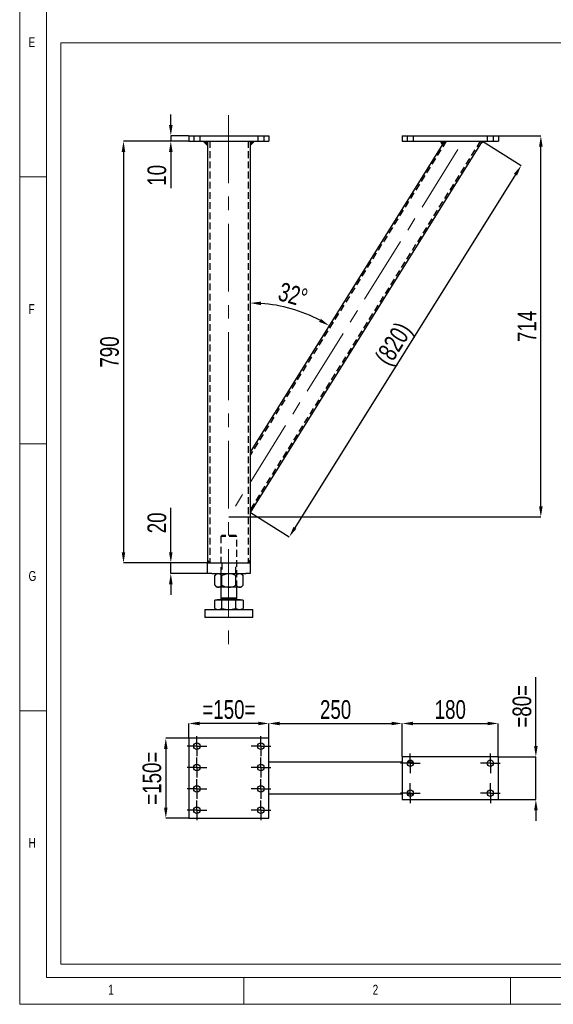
# Model space of a CAD drawing. Header units: millimetres. Extents: x 5 to 589, y 5 to 415.
# Tile 1 of 13: x 5 to 105, y 5 to 189. Entities that reach past the tile are written whole.
import ezdxf

# ---------------------------------------------------------------- set-up
doc = ezdxf.new("R2010")
doc.units = ezdxf.units.MM
doc.header["$PDSIZE"] = -1
doc.linetypes.add('CENTERX2', pattern=[20.32, 12.7, -2.54, 2.54, -2.54])
doc.linetypes.add('HIDDEN', pattern=[1.905, 1.27, -0.635])
for name, color, linetype in [('COTES', 1, 'Continuous'), ('NOTES', 6, 'Continuous'), ('TRAIT-FINS', 9, 'Continuous'), ('TRAIT-MIXTES', 3, 'CENTERX2'), ('TRAIT-TIRET', 2, 'HIDDEN')]:
    doc.layers.add(name, color=color, linetype=linetype)
doc.layers.add('TRAIT-FORT', color=4, linetype='Continuous', lineweight=25)
doc.styles.add('SLDTEXTSTYLE0', font='TXT', dxfattribs={"width": 0.75})
doc.dimstyles.new('SLDDIMSTYLE0', dxfattribs={"dimtxt": 3.5, "dimasz": 2, "dimexe": 0, "dimexo": 0.0625, "dimgap": 0.875, "dimtad": 1, "dimlfac": 10, "dimrnd": 1e-09, "dimzin": 12, "dimdsep": 46, "dimtxsty": 'SLDTEXTSTYLE0', "dimsah": 1, "dimcen": 0.09, "dimadec": 0, "dimazin": 3, "dimtfac": 1, "dimtofl": 0, "dimtmove": 0, "dimatfit": 3, "dimfxl": 1, "dimfrac": 2, "dimtolj": 1, "dimtzin": 12, "dimarcsym": 0})
doc.dimstyles.new('SLDDIMSTYLE1', dxfattribs={"dimtxt": 3.5, "dimasz": 2, "dimexe": 0, "dimexo": 0.0625, "dimgap": 0.875, "dimtad": 1, "dimlfac": 10, "dimrnd": 1e-09, "dimzin": 12, "dimdsep": 46, "dimtxsty": 'SLDTEXTSTYLE0', "dimsah": 1, "dimcen": 0.09, "dimadec": 0, "dimazin": 3, "dimtfac": 1, "dimtmove": 0, "dimatfit": 0, "dimfxl": 1, "dimfrac": 2, "dimtolj": 1, "dimtzin": 12, "dimarcsym": 0})
doc.dimstyles.new('SLDDIMSTYLE2', dxfattribs={"dimtxt": 3.5, "dimasz": 2, "dimexe": 0, "dimexo": 0.0625, "dimgap": 0.875, "dimtad": 1, "dimdec": 4, "dimlfac": 10, "dimzin": 12, "dimdsep": 46, "dimtxsty": 'SLDTEXTSTYLE0', "dimsah": 1, "dimcen": 0.09, "dimazin": 3, "dimtfac": 1, "dimtofl": 0, "dimtmove": 0, "dimatfit": 3, "dimfxl": 1, "dimfrac": 2, "dimtolj": 1, "dimtzin": 12, "dimarcsym": 0})
doc.dimstyles.new('SLDDIMSTYLE3', dxfattribs={"dimtxt": 3.5, "dimasz": 2, "dimexe": 0, "dimexo": 0.0625, "dimgap": 0.875, "dimtad": 1, "dimdec": 0, "dimlfac": 10, "dimrnd": 1e-09, "dimzin": 12, "dimdsep": 46, "dimtxsty": 'SLDTEXTSTYLE0', "dimsah": 1, "dimcen": 0.09, "dimadec": 0, "dimazin": 3, "dimtfac": 1, "dimtdec": 0, "dimtofl": 0, "dimtmove": 0, "dimatfit": 3, "dimfxl": 1, "dimfrac": 2, "dimtolj": 1, "dimtzin": 12, "dimarcsym": 0})

# ---------------------------------------------------------------- blocks, each defined once
blk = doc.blocks.new('_D_1')
at = {"layer": 'COTES', "color": 0, "lineweight": -2, "transparency": 16777216}
for p, q in [((94.78, 167.7), (102.68, 167.7)), ((102.68, 98.3), (102.68, 165.7)), ((44.22, 96.3), (102.68, 96.3))]:
    blk.add_line(p, q, dxfattribs=at)
at = {"layer": 'COTES', "color": 0, "transparency": 16777216}
for points in [[(102.35, 165.7), (103.02, 165.7), (102.68, 167.7)], [(102.35, 98.3), (103.02, 98.3), (102.68, 96.3)]]:
    blk.add_solid(points, dxfattribs=at)
at = {"layer": 'Defpoints', "color": 0, "transparency": 16777216}
for p in [(94.71, 167.7), (102.68, 167.7), (44.15, 96.3)]:
    blk.add_point(p, dxfattribs=at)
at = {"layer": 'COTES', "color": 0, "transparency": 16777216, "insert": (98.31, 132), "char_height": 3.5, "attachment_point": 2, "rotation": 90, "style": 'SLDTEXTSTYLE0'}
blk.add_mtext('\\A1;714', dxfattribs=at)
blk = doc.blocks.new('_D_2')
at = {"layer": 'COTES', "color": 0, "lineweight": -2, "transparency": 16777216}
for p, q in [((33.32, 169.7), (33.32, 171.7)), ((36.65, 167.7), (33.32, 167.7)), ((33.32, 167.7), (33.32, 166.7)), ((36.65, 166.7), (33.32, 166.7)), ((33.32, 164.7), (33.32, 157.89))]:
    blk.add_line(p, q, dxfattribs=at)
at = {"layer": 'COTES', "color": 0, "transparency": 16777216}
for points in [[(32.99, 169.7), (33.66, 169.7), (33.32, 167.7)], [(32.99, 164.7), (33.66, 164.7), (33.32, 166.7)]]:
    blk.add_solid(points, dxfattribs=at)
at = {"layer": 'Defpoints', "color": 0, "transparency": 16777216}
for p in [(33.32, 166.7), (36.71, 167.7), (36.71, 166.7)]:
    blk.add_point(p, dxfattribs=at)
at = {"layer": 'COTES', "color": 0, "transparency": 16777216, "insert": (28.95, 160.3), "char_height": 3.5, "attachment_point": 2, "rotation": 90, "style": 'SLDTEXTSTYLE0'}
blk.add_mtext('\\A1;10', dxfattribs=at)
blk = doc.blocks.new('_D_3')
at = {"layer": 'COTES', "color": 0, "lineweight": -2, "transparency": 16777216}
for p, q in [((36.65, 166.7), (24.46, 166.7)), ((24.46, 164.7), (24.46, 89.7)), ((40.15, 87.7), (24.46, 87.7))]:
    blk.add_line(p, q, dxfattribs=at)
at = {"layer": 'COTES', "color": 0, "transparency": 16777216}
for points in [[(24.12, 164.7), (24.79, 164.7), (24.46, 166.7)], [(24.12, 89.7), (24.79, 89.7), (24.46, 87.7)]]:
    blk.add_solid(points, dxfattribs=at)
at = {"layer": 'Defpoints', "color": 0, "transparency": 16777216}
for p in [(36.71, 166.7), (24.46, 87.7), (40.21, 87.7)]:
    blk.add_point(p, dxfattribs=at)
at = {"layer": 'COTES', "color": 0, "transparency": 16777216, "insert": (20.08, 127.2), "char_height": 3.5, "attachment_point": 2, "rotation": 90, "style": 'SLDTEXTSTYLE0'}
blk.add_mtext('\\A1;790', dxfattribs=at)
blk = doc.blocks.new('_D_4')
at = {"layer": 'COTES', "color": 0, "lineweight": -2, "transparency": 16777216}
for p, q in [((33.32, 89.7), (33.32, 98.03)), ((40.15, 87.7), (33.32, 87.7)), ((33.32, 85.7), (33.32, 87.7)), ((40.15, 85.7), (33.32, 85.7)), ((33.32, 83.7), (33.32, 81.7))]:
    blk.add_line(p, q, dxfattribs=at)
at = {"layer": 'COTES', "color": 0, "transparency": 16777216}
for points in [[(32.99, 89.7), (33.66, 89.7), (33.32, 87.7)], [(32.99, 83.7), (33.66, 83.7), (33.32, 85.7)]]:
    blk.add_solid(points, dxfattribs=at)
at = {"layer": 'Defpoints', "color": 0, "transparency": 16777216}
for p in [(40.21, 87.7), (33.32, 85.7), (40.21, 85.7)]:
    blk.add_point(p, dxfattribs=at)
at = {"layer": 'COTES', "color": 0, "transparency": 16777216, "insert": (28.95, 95.19), "char_height": 3.5, "attachment_point": 2, "rotation": 90, "style": 'SLDTEXTSTYLE0'}
blk.add_mtext('\\A1;20', dxfattribs=at)
blk = doc.blocks.new('_D_5')
at = {"layer": 'COTES', "color": 0, "lineweight": -2, "transparency": 16777216}
blk.add_arc((48.21, 108.46), 27.92, 62.1053, 85.8947, dxfattribs=at)
at = {"layer": 'COTES', "color": 0, "transparency": 16777216}
for points in [[(50.2, 135.98), (50.22, 136.64), (48.21, 136.38)], [(61.44, 133.43), (61.11, 132.85), (63.01, 132.14)]]:
    blk.add_solid(points, dxfattribs=at)
at = {"layer": 'Defpoints', "color": 0, "transparency": 16777216}
for p in [(48.21, 166.7), (84.61, 166.7), (58.37, 134.47), (48.21, 108.46), (48.21, 85.7)]:
    blk.add_point(p, dxfattribs=at)
at = {"layer": 'COTES', "color": 0, "transparency": 16777216, "insert": (54.17, 140.35), "char_height": 3.5, "attachment_point": 1, "rotation": 344, "style": 'SLDTEXTSTYLE0'}
blk.add_mtext('\\A1;32°', dxfattribs=at)
blk = doc.blocks.new('_D_6')
at = {"layer": 'COTES', "color": 0, "lineweight": -2, "transparency": 16777216}
for p, q in [((91.73, 166.67), (99, 162.13)), ((97.94, 160.43), (56.59, 94.26)), ((48.27, 97.11), (55.53, 92.57))]:
    blk.add_line(p, q, dxfattribs=at)
at = {"layer": 'COTES', "color": 0, "transparency": 16777216}
for points in [[(97.65, 160.61), (98.22, 160.26), (99, 162.13)], [(56.31, 94.44), (56.87, 94.09), (55.53, 92.57)]]:
    blk.add_solid(points, dxfattribs=at)
at = {"layer": 'Defpoints', "color": 0, "transparency": 16777216}
for p in [(91.68, 166.7), (48.21, 97.14), (55.53, 92.57)]:
    blk.add_point(p, dxfattribs=at)
at = {"layer": 'COTES', "color": 0, "transparency": 16777216, "insert": (73.55, 129.67), "char_height": 3.5, "attachment_point": 2, "rotation": 58, "style": 'SLDTEXTSTYLE0'}
blk.add_mtext('\\A1;(820)', dxfattribs=at)
blk = doc.blocks.new('_D_7')
at = {"layer": 'COTES', "color": 0, "lineweight": -2, "transparency": 16777216}
for p, q in [((36.65, 54.86), (32.39, 54.86)), ((32.39, 52.86), (32.39, 41.86)), ((36.65, 39.86), (32.39, 39.86))]:
    blk.add_line(p, q, dxfattribs=at)
at = {"layer": 'COTES', "color": 0, "transparency": 16777216}
for points in [[(32.06, 52.86), (32.72, 52.86), (32.39, 54.86)], [(32.06, 41.86), (32.72, 41.86), (32.39, 39.86)]]:
    blk.add_solid(points, dxfattribs=at)
at = {"layer": 'Defpoints', "color": 0, "transparency": 16777216}
for p in [(36.71, 54.86), (32.39, 39.86), (36.71, 39.86)]:
    blk.add_point(p, dxfattribs=at)
at = {"layer": 'COTES', "color": 0, "transparency": 16777216, "insert": (28.02, 47.36), "char_height": 3.5, "attachment_point": 2, "rotation": 90, "style": 'SLDTEXTSTYLE0'}
blk.add_mtext('\\A1;=150=', dxfattribs=at)
blk = doc.blocks.new('_D_8')
at = {"layer": 'COTES', "color": 0, "lineweight": -2, "transparency": 16777216}
for p, q in [((36.71, 54.92), (36.71, 57.61)), ((49.71, 57.61), (38.71, 57.61)), ((51.71, 54.92), (51.71, 57.61))]:
    blk.add_line(p, q, dxfattribs=at)
at = {"layer": 'COTES', "color": 0, "transparency": 16777216}
for points in [[(38.71, 57.94), (38.71, 57.28), (36.71, 57.61)], [(49.71, 57.94), (49.71, 57.28), (51.71, 57.61)]]:
    blk.add_solid(points, dxfattribs=at)
at = {"layer": 'Defpoints', "color": 0, "transparency": 16777216}
for p in [(36.71, 57.61), (36.71, 54.86), (51.71, 54.86)]:
    blk.add_point(p, dxfattribs=at)
at = {"layer": 'COTES', "color": 0, "transparency": 16777216, "insert": (44.21, 61.98), "char_height": 3.5, "attachment_point": 2, "style": 'SLDTEXTSTYLE0'}
blk.add_mtext('\\A1;=150=', dxfattribs=at)
blk = doc.blocks.new('_D_9')
at = {"layer": 'COTES', "color": 0, "lineweight": -2, "transparency": 16777216}
for p, q in [((76.71, 51.42), (76.71, 57.61)), ((78.71, 57.61), (92.71, 57.61)), ((94.71, 51.42), (94.71, 57.61))]:
    blk.add_line(p, q, dxfattribs=at)
at = {"layer": 'COTES', "color": 0, "transparency": 16777216}
for points in [[(78.71, 57.94), (78.71, 57.28), (76.71, 57.61)], [(92.71, 57.94), (92.71, 57.28), (94.71, 57.61)]]:
    blk.add_solid(points, dxfattribs=at)
at = {"layer": 'Defpoints', "color": 0, "transparency": 16777216}
for p in [(94.71, 57.61), (76.71, 51.36), (94.71, 51.36)]:
    blk.add_point(p, dxfattribs=at)
at = {"layer": 'COTES', "color": 0, "transparency": 16777216, "insert": (85.71, 61.98), "char_height": 3.5, "attachment_point": 2, "style": 'SLDTEXTSTYLE0'}
blk.add_mtext('\\A1;180', dxfattribs=at)
blk = doc.blocks.new('_D_10')
at = {"layer": 'COTES', "color": 0, "lineweight": -2, "transparency": 16777216}
for p, q in [((51.71, 54.92), (51.71, 57.61)), ((53.71, 57.61), (74.71, 57.61)), ((76.71, 51.42), (76.71, 57.61))]:
    blk.add_line(p, q, dxfattribs=at)
at = {"layer": 'COTES', "color": 0, "transparency": 16777216}
for points in [[(53.71, 57.94), (53.71, 57.28), (51.71, 57.61)], [(74.71, 57.94), (74.71, 57.28), (76.71, 57.61)]]:
    blk.add_solid(points, dxfattribs=at)
at = {"layer": 'Defpoints', "color": 0, "transparency": 16777216}
for p in [(76.71, 57.61), (51.71, 54.86), (76.71, 51.36)]:
    blk.add_point(p, dxfattribs=at)
at = {"layer": 'COTES', "color": 0, "transparency": 16777216, "insert": (64.21, 61.98), "char_height": 3.5, "attachment_point": 2, "style": 'SLDTEXTSTYLE0'}
blk.add_mtext('\\A1;250', dxfattribs=at)
blk = doc.blocks.new('_D_11')
at = {"layer": 'COTES', "color": 0, "lineweight": -2, "transparency": 16777216}
for p, q in [((101.75, 53.36), (101.75, 66.3)), ((94.78, 51.36), (101.75, 51.36)), ((101.75, 43.36), (101.75, 51.36)), ((94.78, 43.36), (101.75, 43.36)), ((101.75, 41.36), (101.75, 39.36))]:
    blk.add_line(p, q, dxfattribs=at)
at = {"layer": 'COTES', "color": 0, "transparency": 16777216}
for points in [[(101.42, 53.36), (102.08, 53.36), (101.75, 51.36)], [(101.42, 41.36), (102.08, 41.36), (101.75, 43.36)]]:
    blk.add_solid(points, dxfattribs=at)
at = {"layer": 'Defpoints', "color": 0, "transparency": 16777216}
for p in [(94.71, 51.36), (94.71, 43.36), (101.75, 43.36)]:
    blk.add_point(p, dxfattribs=at)
at = {"layer": 'COTES', "color": 0, "transparency": 16777216, "insert": (97.38, 60.83), "char_height": 3.5, "attachment_point": 2, "rotation": 90, "style": 'SLDTEXTSTYLE0'}
blk.add_mtext('\\A1;=80=', dxfattribs=at)
blk = doc.blocks.new('SW_CENTERMARKSYMBOL_0')
at = {"layer": 'TRAIT-MIXTES', "color": 0}
for p, q in [((0, 1.25), (0, 1.85)), ((-1.25, 0), (-1.85, 0)), ((0, 0), (-1.25, 0)), ((0, 0), (0, 1.25)), ((0, 0), (0, -1.25)), ((0, 0), (1.25, 0)), ((1.25, 0), (1.85, 0)), ((0, -1.25), (0, -1.85))]:
    blk.add_line(p, q, dxfattribs=at)
blk = doc.blocks.new('SW_CENTERMARKSYMBOL_1')
at = {"layer": 'TRAIT-MIXTES', "color": 0}
for p, q in [((0, 1.25), (0, 1.85)), ((-1.25, 0), (-1.85, 0)), ((0, 0), (-1.25, 0)), ((0, 0), (0, 1.25)), ((0, 0), (0, -1.25)), ((0, 0), (1.25, 0)), ((1.25, 0), (1.85, 0)), ((0, -1.25), (0, -1.85))]:
    blk.add_line(p, q, dxfattribs=at)
blk = doc.blocks.new('SW_CENTERMARKSYMBOL_2')
at = {"layer": 'TRAIT-MIXTES', "color": 0}
for p, q in [((0, 1.25), (0, 1.85)), ((-1.25, 0), (-1.85, 0)), ((0, 0), (-1.25, 0)), ((0, 0), (0, 1.25)), ((0, 0), (0, -1.25)), ((0, 0), (1.25, 0)), ((1.25, 0), (1.85, 0)), ((0, -1.25), (0, -1.85))]:
    blk.add_line(p, q, dxfattribs=at)
blk = doc.blocks.new('SW_CENTERMARKSYMBOL_3')
at = {"layer": 'TRAIT-MIXTES', "color": 0}
for p, q in [((0, 1.25), (0, 1.85)), ((-1.25, 0), (-1.85, 0)), ((0, 0), (-1.25, 0)), ((0, 0), (0, 1.25)), ((0, 0), (0, -1.25)), ((0, 0), (1.25, 0)), ((1.25, 0), (1.85, 0)), ((0, -1.25), (0, -1.85))]:
    blk.add_line(p, q, dxfattribs=at)
blk = doc.blocks.new('SW_CENTERMARKSYMBOL_4')
at = {"layer": 'TRAIT-MIXTES', "color": 0}
for p, q in [((0, 1.25), (0, 1.85)), ((-1.25, 0), (-1.85, 0)), ((0, 0), (-1.25, 0)), ((0, 0), (0, 1.25)), ((0, 0), (0, -1.25)), ((0, 0), (1.25, 0)), ((1.25, 0), (1.85, 0)), ((0, -1.25), (0, -1.85))]:
    blk.add_line(p, q, dxfattribs=at)
blk = doc.blocks.new('SW_CENTERMARKSYMBOL_5')
at = {"layer": 'TRAIT-MIXTES', "color": 0}
for p, q in [((0, 1.25), (0, 1.85)), ((-1.25, 0), (-1.85, 0)), ((0, 0), (-1.25, 0)), ((0, 0), (0, 1.25)), ((0, 0), (0, -1.25)), ((0, 0), (1.25, 0)), ((1.25, 0), (1.85, 0)), ((0, -1.25), (0, -1.85))]:
    blk.add_line(p, q, dxfattribs=at)
blk = doc.blocks.new('SW_CENTERMARKSYMBOL_6')
at = {"layer": 'TRAIT-MIXTES', "color": 0}
for p, q in [((0, 1.25), (0, 1.85)), ((-1.25, 0), (-1.85, 0)), ((0, 0), (-1.25, 0)), ((0, 0), (0, 1.25)), ((0, 0), (0, -1.25)), ((0, 0), (1.25, 0)), ((1.25, 0), (1.85, 0)), ((0, -1.25), (0, -1.85))]:
    blk.add_line(p, q, dxfattribs=at)
blk = doc.blocks.new('SW_CENTERMARKSYMBOL_7')
at = {"layer": 'TRAIT-MIXTES', "color": 0}
for p, q in [((0, 1.25), (0, 1.85)), ((-1.25, 0), (-1.85, 0)), ((0, 0), (-1.25, 0)), ((0, 0), (0, 1.25)), ((0, 0), (0, -1.25)), ((0, 0), (1.25, 0)), ((1.25, 0), (1.85, 0)), ((0, -1.25), (0, -1.85))]:
    blk.add_line(p, q, dxfattribs=at)
blk = doc.blocks.new('SW_CENTERMARKSYMBOL_8')
at = {"layer": 'TRAIT-MIXTES', "color": 0}
for p, q in [((0, 1.25), (0, 1.85)), ((-1.25, 0), (-1.85, 0)), ((0, 0), (-1.25, 0)), ((0, 0), (0, 1.25)), ((0, 0), (0, -1.25)), ((0, 0), (1.25, 0)), ((1.25, 0), (1.85, 0)), ((0, -1.25), (0, -1.85))]:
    blk.add_line(p, q, dxfattribs=at)
blk = doc.blocks.new('SW_CENTERMARKSYMBOL_9')
at = {"layer": 'TRAIT-MIXTES', "color": 0}
for p, q in [((0, 1.25), (0, 1.85)), ((-1.25, 0), (-1.85, 0)), ((0, 0), (-1.25, 0)), ((0, 0), (0, 1.25)), ((0, 0), (0, -1.25)), ((0, 0), (1.25, 0)), ((1.25, 0), (1.85, 0)), ((0, -1.25), (0, -1.85))]:
    blk.add_line(p, q, dxfattribs=at)
blk = doc.blocks.new('SW_CENTERMARKSYMBOL_10')
at = {"layer": 'TRAIT-MIXTES', "color": 0}
for p, q in [((0, 1.25), (0, 1.85)), ((-1.25, 0), (-1.85, 0)), ((0, 0), (-1.25, 0)), ((0, 0), (0, 1.25)), ((0, 0), (0, -1.25)), ((0, 0), (1.25, 0)), ((1.25, 0), (1.85, 0)), ((0, -1.25), (0, -1.85))]:
    blk.add_line(p, q, dxfattribs=at)
blk = doc.blocks.new('SW_CENTERMARKSYMBOL_11')
at = {"layer": 'TRAIT-MIXTES', "color": 0}
for p, q in [((0, 1.25), (0, 1.85)), ((-1.25, 0), (-1.85, 0)), ((0, 0), (-1.25, 0)), ((0, 0), (0, 1.25)), ((0, 0), (0, -1.25)), ((0, 0), (1.25, 0)), ((1.25, 0), (1.85, 0)), ((0, -1.25), (0, -1.85))]:
    blk.add_line(p, q, dxfattribs=at)
blk = doc.blocks.new('_D_33')
at = {"layer": 'COTES', "color": 0, "lineweight": -2, "transparency": 16777216}
for p, q in [((78.48, 207.53), (78.48, 197.59)), ((86.48, 207.53), (86.48, 197.59)), ((84.48, 197.59), (80.48, 197.59))]:
    blk.add_line(p, q, dxfattribs=at)
at = {"layer": 'COTES', "color": 0, "transparency": 16777216}
for points in [[(80.48, 197.92), (80.48, 197.26), (78.48, 197.59)], [(84.48, 197.92), (84.48, 197.26), (86.48, 197.59)]]:
    blk.add_solid(points, dxfattribs=at)
at = {"layer": 'Defpoints', "color": 0, "transparency": 16777216}
for p in [(78.48, 207.59), (86.48, 207.59), (78.48, 197.59)]:
    blk.add_point(p, dxfattribs=at)
at = {"layer": 'COTES', "color": 0, "transparency": 16777216, "insert": (82.48, 201.97), "char_height": 3.5, "attachment_point": 2, "style": 'SLDTEXTSTYLE0'}
blk.add_mtext('\\A1;=  80  =', dxfattribs=at)

msp = doc.modelspace()

# ---------------------------------------------------------------- linework, layer by layer
at = {"lineweight": 18}
for p, q in [((5, 415), (5, 5)), ((10, 410), (10, 10)), ((12.730846, 185.100154), (222.822455, 185.100154)), ((12.730846, 185.100154), (12.730846, 12.493534)), ((10, 160), (5, 160)), ((5, 110), (10, 110)), ((10, 60), (5, 60)), ((12.730846, 12.493534), (222.822455, 12.493534)), ((10, 10), (584, 10)), ((47, 5), (47, 10)), ((97, 10), (97, 5)), ((5, 5), (589, 5))]:
    msp.add_line(p, q, dxfattribs=at)
at = {"layer": 'TRAIT-FINS', "lineweight": 18}
for p, q in [((40.214202, 165.901613), (39.414202, 166.701613)), ((49.014202, 166.701613), (48.214202, 165.901613)), ((83.805819, 166.701613), (84.181883, 166.023174)), ((92.180889, 166.701613), (91.415929, 166.277589)), ((40.714202, 87.701613), (40.214202, 88.201613)), ((47.714202, 87.701613), (48.214202, 88.201613))]:
    msp.add_line(p, q, dxfattribs=at)
for points in [[(40.214202, 165.901613), (40.214202, 166.701613), (39.414202, 166.701613)], [(49.014202, 166.701613), (48.214202, 166.701613), (48.214202, 165.901613)], [(83.805819, 166.701613), (84.605819, 166.701613), (84.181883, 166.023174)], [(92.180889, 166.701613), (91.680889, 166.701613), (91.415929, 166.277589)], [(40.714202, 87.701613), (40.214202, 87.701613), (40.214202, 88.201613)], [(47.714202, 87.701613), (48.214202, 87.701613), (48.214202, 88.201613)]]:
    msp.add_solid(points, dxfattribs=at)
at = {"layer": 'TRAIT-FORT', "lineweight": 25}
for p, q in [((36.714202, 167.701613), (36.714202, 166.701613)), ((36.714202, 167.701613), (51.714202, 167.701613)), ((36.714202, 166.701613), (51.714202, 166.701613)), ((40.214202, 166.701613), (40.214202, 87.701613)), ((48.214202, 166.701613), (48.214202, 87.701613)), ((91.680889, 166.701613), (48.214202, 97.140373)), ((84.605819, 166.701613), (48.214202, 108.462853)), ((51.714202, 167.701613), (51.714202, 166.701613)), ((76.714202, 167.701613), (76.714202, 166.701613)), ((76.714202, 167.701613), (94.714202, 167.701613)), ((76.714202, 166.701613), (94.714202, 166.701613)), ((94.714202, 167.701613), (94.714202, 166.701613)), ((40.214202, 85.701613), (40.214202, 87.701613)), ((40.214202, 87.701613), (41.014202, 87.701613)), ((41.014202, 87.701613), (47.414202, 87.701613)), ((47.414202, 87.701613), (48.214202, 87.701613)), ((48.214202, 87.701613), (48.214202, 85.701613)), ((41.014202, 85.701613), (40.214202, 85.701613)), ((41.014202, 85.701613), (47.414202, 85.701613)), ((41.914202, 85.701613), (41.558391, 85.345802)), ((41.558391, 83.497424), (41.558391, 85.345802)), ((42.886297, 83.497424), (42.886297, 85.345802)), ((45.542108, 83.497424), (45.542108, 85.345802)), ((46.870013, 85.345802), (46.514202, 85.701613)), ((46.870013, 83.497424), (46.870013, 85.345802)), ((48.214202, 85.701613), (47.414202, 85.701613)), ((41.558391, 83.497424), (41.914202, 83.141613)), ((42.222344, 83.141613), (41.914202, 83.141613)), ((44.214202, 83.141613), (42.222344, 83.141613)), ((42.714202, 83.141613), (42.714202, 81.171613)), ((46.206061, 83.141613), (44.214202, 83.141613)), ((45.714202, 81.171613), (45.714202, 83.141613)), ((46.514202, 83.141613), (46.206061, 83.141613)), ((46.514202, 83.141613), (46.870013, 83.497424)), ((42.90364, 81.171613), (42.714202, 80.982175)), ((42.714202, 81.171613), (45.51324, 81.171613)), ((45.51324, 81.171613), (45.714202, 81.171613)), ((45.714202, 80.982175), (45.524765, 81.171613)), ((41.558391, 79.157041), (41.558391, 80.741613)), ((42.886297, 80.741613), (41.558391, 80.741613)), ((42.079202, 80.811613), (42.009202, 80.741613)), ((42.079202, 80.821613), (42.079202, 80.811613)), ((42.079202, 80.821613), (46.063166, 80.821613)), ((42.079202, 80.811613), (46.063166, 80.811613)), ((42.714202, 80.982175), (42.714202, 80.921613)), ((42.714202, 80.982175), (45.714202, 80.982175)), ((42.886297, 79.157041), (42.886297, 80.741613)), ((45.542108, 80.741613), (42.886297, 80.741613)), ((45.542108, 79.157041), (45.542108, 80.741613)), ((46.870013, 80.741613), (45.542108, 80.741613)), ((45.714202, 80.921613), (45.714202, 80.982175)), ((46.063166, 80.821613), (46.349202, 80.821613)), ((46.063166, 80.811613), (46.349202, 80.811613)), ((46.349202, 80.811613), (46.349202, 80.821613)), ((46.419202, 80.741613), (46.349202, 80.811613)), ((46.870013, 80.741613), (46.870013, 79.157041)), ((39.714202, 78.951613), (39.714202, 77.451613)), ((39.714202, 78.951613), (48.714202, 78.951613)), ((41.558391, 79.157041), (41.914202, 78.951613)), ((46.514202, 78.951613), (46.870013, 79.157041)), ((48.714202, 77.451613), (48.714202, 78.951613)), ((48.714202, 77.451613), (39.714202, 77.451613)), ((36.714202, 54.857669), (36.714202, 39.857669)), ((51.714202, 54.857669), (36.714202, 54.857669)), ((51.714202, 39.857669), (51.714202, 54.857669)), ((76.714202, 50.357669), (51.714202, 50.357669)), ((94.714202, 51.357669), (76.714202, 51.357669)), ((76.714202, 51.357669), (76.714202, 43.357669)), ((78.779888, 50.357669), (77.648517, 50.357669)), ((94.714202, 43.357669), (94.714202, 51.357669)), ((76.714202, 44.357669), (51.714202, 44.357669)), ((78.779888, 44.357669), (77.648517, 44.357669)), ((76.714202, 43.357669), (94.714202, 43.357669)), ((36.714202, 39.857669), (51.714202, 39.857669))]:
    msp.add_line(p, q, dxfattribs=at)
for centre in [(38.214202, 53.357669), (50.214202, 53.357669), (38.214202, 49.357669), (50.214202, 49.357669), (78.214202, 50.157669), (93.214202, 50.157669), (38.214202, 45.357669), (50.214202, 45.357669), (78.214202, 44.557669), (93.214202, 44.557669), (38.214202, 41.357669), (50.214202, 41.357669)]:
    msp.add_circle(centre, 0.6, dxfattribs=at)
for centre, start, end in [((42.614202, 80.921613), 270, 0), ((45.814202, 80.921613), 180, 270)]:
    msp.add_arc(centre, 0.1, start, end, dxfattribs=at)
for points, knots in [([(41.558391, 85.345802), (41.649342, 85.429461), (41.787092, 85.556166), (41.984352, 85.658585), (42.114637, 85.696929), (42.194528, 85.700403), (42.222344, 85.701613)], [0, 0, 0, 0, 0.4320454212, 0.6543492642, 0.8796533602, 1, 1, 1, 1]), ([(42.222344, 85.701613), (42.280079, 85.696539), (42.396754, 85.686286), (42.566578, 85.606993), (42.730786, 85.493765), (42.834302, 85.395273), (42.886297, 85.345802)], [0, 0, 0, 0, 0.249577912, 0.5043641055, 0.7510469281, 1, 1, 1, 1]), ([(42.886297, 85.345802), (42.963383, 85.382921), (43.117853, 85.457302), (43.34453, 85.545504), (43.563559, 85.614244), (43.775125, 85.662984), (43.992608, 85.695404), (44.140128, 85.699537), (44.214202, 85.701613)], [0, 0, 0, 0, 0.184987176, 0.3706843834, 0.5254637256, 0.6810758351, 0.8398591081, 1, 1, 1, 1]), ([(44.214202, 85.701613), (44.237487, 85.701389), (44.423499, 85.699605), (44.777314, 85.648724), (45.195847, 85.510701), (45.445126, 85.391987), (45.542108, 85.345802)], [0, 0, 0, 0, 0.0503995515, 0.4026135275, 0.7675884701, 1, 1, 1, 1]), ([(45.542108, 85.345802), (45.633059, 85.429461), (45.770809, 85.556166), (45.968069, 85.658585), (46.098354, 85.696929), (46.178245, 85.700403), (46.206061, 85.701613)], [0, 0, 0, 0, 0.43204542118, 0.65434926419, 0.87965336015, 1, 1, 1, 1]), ([(46.206061, 85.701613), (46.263796, 85.696539), (46.38047, 85.686286), (46.550295, 85.606993), (46.714503, 85.493765), (46.818019, 85.395273), (46.870013, 85.345802)], [0, 0, 0, 0, 0.24957791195, 0.50436410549, 0.7510469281, 1, 1, 1, 1]), ([(41.558391, 83.497424), (41.649342, 83.413765), (41.787092, 83.287059), (41.984352, 83.184641), (42.114637, 83.146297), (42.194528, 83.142822), (42.222344, 83.141613)], [0, 0, 0, 0, 0.4320454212, 0.6543492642, 0.8796533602, 1, 1, 1, 1]), ([(42.222344, 83.141613), (42.280079, 83.146686), (42.396754, 83.15694), (42.566578, 83.236233), (42.730786, 83.34946), (42.834302, 83.447952), (42.886297, 83.497424)], [0, 0, 0, 0, 0.249577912, 0.5043641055, 0.7510469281, 1, 1, 1, 1]), ([(42.886297, 83.497424), (43.041932, 83.425614), (43.327863, 83.293687), (43.775816, 83.16692), (44.066777, 83.150123), (44.214202, 83.141613)], [0, 0, 0, 0, 0.37077420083, 0.68118194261, 1, 1, 1, 1]), ([(44.214202, 83.141613), (44.237487, 83.141836), (44.423499, 83.143621), (44.777314, 83.194501), (45.195847, 83.332525), (45.445126, 83.451239), (45.542108, 83.497424)], [0, 0, 0, 0, 0.0503995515, 0.4026135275, 0.7675884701, 1, 1, 1, 1]), ([(45.542108, 83.497424), (45.633059, 83.413765), (45.770809, 83.287059), (45.968069, 83.184641), (46.098354, 83.146297), (46.178245, 83.142822), (46.206061, 83.141613)], [0, 0, 0, 0, 0.4320454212, 0.6543492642, 0.8796533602, 1, 1, 1, 1]), ([(46.206061, 83.141613), (46.263796, 83.146686), (46.38047, 83.15694), (46.550295, 83.236233), (46.714503, 83.34946), (46.818019, 83.447952), (46.870013, 83.497424)], [0, 0, 0, 0, 0.249577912, 0.5043641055, 0.7510469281, 1, 1, 1, 1]), ([(41.558391, 79.157041), (41.66622, 79.099624), (41.883855, 78.983738), (42.108833, 78.962386), (42.222344, 78.951613)], [0, 0, 0, 0, 0.4954579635, 1, 1, 1, 1]), ([(42.222344, 78.951613), (42.333597, 78.961964), (42.558573, 78.982897), (42.776259, 79.098569), (42.886297, 79.157041)], [0, 0, 0, 0, 0.4945107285, 1, 1, 1, 1]), ([(42.886297, 79.157041), (43.101954, 79.099624), (43.537224, 78.983738), (43.98718, 78.962386), (44.214202, 78.951613)], [0, 0, 0, 0, 0.49545796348, 1, 1, 1, 1]), ([(44.214202, 78.951613), (44.436708, 78.961964), (44.88666, 78.982897), (45.322032, 79.098569), (45.542108, 79.157041)], [0, 0, 0, 0, 0.4945107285, 1, 1, 1, 1]), ([(45.542108, 79.157041), (45.649937, 79.099624), (45.867571, 78.983738), (46.09255, 78.962386), (46.206061, 78.951613)], [0, 0, 0, 0, 0.4954579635, 1, 1, 1, 1]), ([(46.206061, 78.951613), (46.317314, 78.961964), (46.54229, 78.982897), (46.759976, 79.098569), (46.870013, 79.157041)], [0, 0, 0, 0, 0.4945107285, 1, 1, 1, 1])]:
    msp.add_open_spline(points, degree=3, knots=knots, dxfattribs=at)
at = {"layer": 'TRAIT-MIXTES', "lineweight": 18}
for p, q in [((44.152551, 171.549132), (44.152551, 72.32795)), ((87.149963, 165.111855), (44.152551, 96.301613))]:
    msp.add_line(p, q, dxfattribs=at)
at = {"layer": 'TRAIT-TIRET'}
for p, q in [((37.614202, 167.701613), (37.614202, 166.701613)), ((38.814202, 166.701613), (38.814202, 167.701613)), ((40.614202, 166.701613), (40.614202, 87.701613)), ((47.814202, 166.701613), (47.814202, 87.701613)), ((91.327135, 166.701613), (48.214202, 97.706497)), ((84.959572, 166.701613), (48.214202, 107.896729)), ((49.614202, 167.701613), (49.614202, 166.701613)), ((50.814202, 166.701613), (50.814202, 167.701613)), ((77.614202, 167.701613), (77.614202, 166.701613)), ((78.814202, 166.701613), (78.814202, 167.701613)), ((92.614202, 167.701613), (92.614202, 166.701613)), ((93.814202, 166.701613), (93.814202, 167.701613)), ((42.90364, 92.821613), (42.714202, 92.632175)), ((45.51324, 92.632175), (42.714202, 92.632175)), ((42.714202, 92.632175), (42.714202, 83.141613)), ((45.524765, 92.821613), (42.90364, 92.821613)), ((45.714202, 92.632175), (45.51324, 92.632175)), ((45.714202, 92.632175), (45.524765, 92.821613)), ((45.714202, 83.141613), (45.714202, 92.632175)), ((42.889202, 87.701613), (42.889202, 85.701613)), ((45.539202, 85.701613), (45.539202, 87.701613)), ((42.714202, 85.701613), (42.714202, 83.141613)), ((45.714202, 83.141613), (45.714202, 85.701613))]:
    msp.add_line(p, q, dxfattribs=at)

# ---------------------------------------------------------------- block references
at = {"layer": 'TRAIT-MIXTES'}
for name, p in [('SW_CENTERMARKSYMBOL_8', (38.214202, 53.357669)), ('SW_CENTERMARKSYMBOL_9', (50.214202, 53.357669)), ('SW_CENTERMARKSYMBOL_5', (78.214202, 50.157669)), ('SW_CENTERMARKSYMBOL_6', (93.214202, 50.157669)), ('SW_CENTERMARKSYMBOL_1', (38.214202, 49.357669)), ('SW_CENTERMARKSYMBOL_2', (50.214202, 49.357669)), ('SW_CENTERMARKSYMBOL_0', (38.214202, 45.357669)), ('SW_CENTERMARKSYMBOL_3', (50.214202, 45.357669)), ('SW_CENTERMARKSYMBOL_4', (78.214202, 44.557669)), ('SW_CENTERMARKSYMBOL_7', (93.214202, 44.557669)), ('SW_CENTERMARKSYMBOL_11', (38.214202, 41.357669)), ('SW_CENTERMARKSYMBOL_10', (50.214202, 41.357669))]:
    msp.add_blockref(name, p, dxfattribs=at)

# ---------------------------------------------------------------- texts
at = {"layer": 'NOTES', "char_height": 1.852083, "attachment_point": 1, "style": 'SLDTEXTSTYLE0'}
for s, insert in [('E', (6.666667, 186.168016)), ('F', (6.666667, 136.168016)), ('G', (6.666667, 86.168016)), ('H', (6.666667, 36.168016)), ('1', (21.583341, 8.668016)), ('2', (71.166675, 8.668016))]:
    msp.add_mtext(s, dxfattribs=dict(at, insert=insert))

# ---------------------------------------------------------------- dimensions: what is measured, and where the dimension line sits
at = {"layer": 'COTES'}
for base, p1, p2, text, dimstyle, picture, middle in [((78.476378, 197.590899), (86.476378, 207.590899), (78.476378, 207.590899), '=  <>  =', 'SLDDIMSTYLE1', '_D_33', (82.476378, 197.590899)), ((36.714202, 57.609668), (51.714202, 54.857669), (36.714202, 54.857669), '=<>=', 'SLDDIMSTYLE0', '_D_8', (44.214202, 57.609668))]:
    dim = msp.add_linear_dim(base=base, p1=p1, p2=p2, text=text, dimstyle=dimstyle, dxfattribs=at)
    dim.commit()
    dim.dimension.update_dxf_attribs({"geometry": picture, "text_midpoint": middle, "dimtype": 160})
for base, p1, p2, angle, dimstyle, picture, middle in [((33.322096, 166.701613), (36.714202, 167.701613), (36.714202, 166.701613), 90, 'SLDDIMSTYLE1', '_D_2', (33.322096, 160.295363)), ((24.457135, 87.701613), (36.714202, 166.701613), (40.214202, 87.701613), 90, 'SLDDIMSTYLE0', '_D_3', (24.457135, 127.201613)), ((102.683044, 167.701613), (44.152551, 96.301613), (94.714202, 167.701613), 90, 'SLDDIMSTYLE0', '_D_1', (102.683044, 132.001613)), ((33.322096, 85.701613), (40.214202, 87.701613), (40.214202, 85.701613), 90, 'SLDDIMSTYLE1', '_D_4', (33.322096, 95.187022)), ((94.714202, 57.609668), (76.714202, 51.357669), (94.714202, 51.357669), 0, 'SLDDIMSTYLE0', '_D_9', (85.714202, 57.609668))]:
    dim = msp.add_linear_dim(base=base, p1=p1, p2=p2, angle=angle, dimstyle=dimstyle, dxfattribs=at)
    dim.commit()
    dim.dimension.update_dxf_attribs({"geometry": picture, "text_midpoint": middle, "dimtype": 160})
dim = msp.add_angular_dim_2l(base=(58.37105, 134.469106), line1=((48.214202, 166.701613), (48.214202, 85.701613)), line2=((84.605819, 166.701613), (48.214202, 108.462853)), dimstyle='SLDDIMSTYLE2', dxfattribs=at)
dim.commit()
dim.dimension.update_dxf_attribs({"geometry": '_D_5', "text_midpoint": (55.909802, 135.300597), "dimtype": 162})
for base, p1, p2, angle, text, dimstyle, picture, middle in [((55.530299, 92.568768), (91.680889, 166.701613), (48.214202, 97.140373), 58, '(<>)', 'SLDDIMSTYLE3', '_D_6', (77.263643, 127.349388)), ((101.751201, 43.357669), (94.714202, 51.357669), (94.714202, 43.357669), 90, '=<>=', 'SLDDIMSTYLE1', '_D_11', (101.751201, 60.826419)), ((32.390532, 39.857669), (36.714202, 54.857669), (36.714202, 39.857669), 90, '=<>=', 'SLDDIMSTYLE0', '_D_7', (32.390532, 47.357669))]:
    dim = msp.add_linear_dim(base=base, p1=p1, p2=p2, angle=angle, text=text, dimstyle=dimstyle, dxfattribs=at)
    dim.commit()
    dim.dimension.update_dxf_attribs({"geometry": picture, "text_midpoint": middle, "dimtype": 160})
dim = msp.add_linear_dim(base=(76.714202, 57.609668), p1=(51.714202, 54.857669), p2=(76.714202, 51.357669), dimstyle='SLDDIMSTYLE0', dxfattribs=at)
dim.commit()
dim.dimension.update_dxf_attribs({"geometry": '_D_10', "text_midpoint": (64.214202, 57.609668), "dimtype": 160})

doc.saveas('drawing.dxf')
